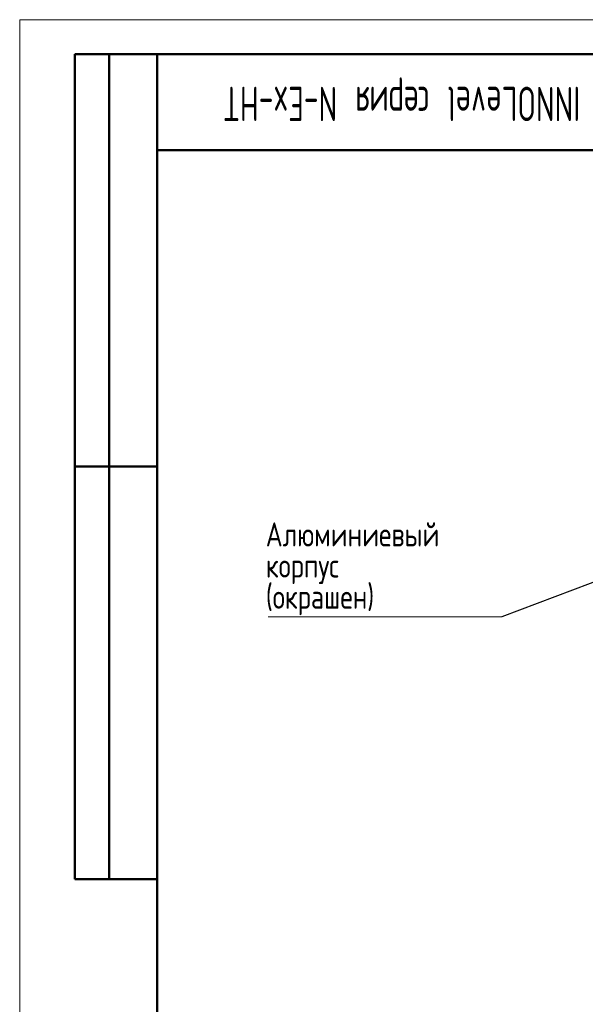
# Model space of a CAD drawing. Header units: millimetres. Extents: x 0 to 420, y 0 to 297.
# Tile 2 of 15: x 0 to 82, y 154 to 297. Entities that reach past the tile are written whole.
import ezdxf

# ---------------------------------------------------------------- set-up
doc = ezdxf.new("R2010")
doc.units = ezdxf.units.MM
doc.layers.add('ОСНОВНОЙ', color=7, linetype='Continuous', lineweight=25)
doc.styles.add('SLDTEXTSTYLE0', font='TXT', dxfattribs={"width": 0.605, "bigfont": 'bigfont'})
doc.styles.add('SLDTEXTSTYLE6', font='TXT', dxfattribs={"width": 0.75, "bigfont": 'bigfont'})
doc.dimstyles.new('SLDDIMSTYLE2', dxfattribs={"dimtxt": 0.18, "dimasz": 3.556, "dimexe": 0, "dimexo": 0.0625, "dimgap": 0, "dimtad": 0, "dimtih": 1, "dimtoh": 1, "dimdec": 0, "dimrnd": 1e-09, "dimzin": 0, "dimdsep": 46, "dimtxsty": 'Standard', "dimblk1": 'NONE', "dimblk2": 'NONE', "dimsah": 1, "dimcen": 0.09, "dimadec": 0, "dimazin": 0, "dimtfac": 3.556, "dimtdec": 0, "dimtofl": 0, "dimtmove": 0, "dimatfit": 3, "dimldrblk": 'NONE', "dimfxl": 0, "dimfrac": 2, "dimtolj": 1, "dimtzin": 0, "dimarcsym": 0})

# ---------------------------------------------------------------- blocks, each defined once
blk = doc.blocks.new('SW_NOTE_0_3')
at = {"color": 0, "linetype": 'Continuous', "lineweight": 0}
blk.add_line((-33.99, 0), (0, 0), dxfattribs=at)
at = {"color": 0, "linetype": 'Continuous', "lineweight": 0, "char_height": 3.5, "attachment_point": 1, "style": 'SLDTEXTSTYLE6'}
for s, insert in [('Алюминиевый', (-34.33, 13.72)), ('корпус', (-34.33, 9.19)), ('(окрашен)', (-34.33, 4.66))]:
    blk.add_mtext(s, dxfattribs=dict(at, insert=insert))
blk = doc.blocks.new('_None')

msp = doc.modelspace()

# ---------------------------------------------------------------- linework, layer by layer
at = {"color": 7, "linetype": 'Continuous', "lineweight": 18}
for q in [(420, 297), (0, 0)]:
    msp.add_line((0, 297), q, dxfattribs=at)
at = {"color": 7, "linetype": 'Continuous', "lineweight": 50}
for p, q in [((8, 172), (8, 292)), ((20, 292), (8, 292)), ((8, 172), (8, 292)), ((13, 172), (13, 292)), ((13, 172), (13, 292)), ((20, 292), (20, 5)), ((415, 292), (20, 292)), ((20, 292), (20, 5)), ((20, 278), (90, 278)), ((8, 232), (20, 232)), ((8, 172), (20, 172))]:
    msp.add_line(p, q, dxfattribs=at)
at = {"color": 7, "linetype": 'Continuous', "lineweight": 25}
msp.add_line((20, 232), (8, 232), dxfattribs=at)
at = {"layer": 'ОСНОВНОЙ', "linetype": 'Continuous', "lineweight": 18}
for p, q in [((20, 5), (20, 292)), ((20, 292), (415, 292))]:
    msp.add_line(p, q, dxfattribs=at)

# ---------------------------------------------------------------- block references
at = {"color": 7, "linetype": 'Continuous', "lineweight": 0}
msp.add_blockref('SW_NOTE_0_3', (70.1, 210.17), dxfattribs=at)

# ---------------------------------------------------------------- texts
at = {"color": 7, "linetype": 'Continuous', "lineweight": 0, "insert": (55.51, 282.26), "char_height": 5, "attachment_point": 2, "rotation": 180, "style": 'SLDTEXTSTYLE0'}
msp.add_mtext('INNOLevel серия N-Ex-HT', dxfattribs=at)

# ---------------------------------------------------------------- leaders
at = {"color": 7, "linetype": 'Continuous', "lineweight": 0, "has_arrowhead": 0}
msp.add_leader([(90.72, 217.96), (70.1, 210.17)], dimstyle='SLDDIMSTYLE2', dxfattribs=at)

doc.saveas('drawing.dxf')
